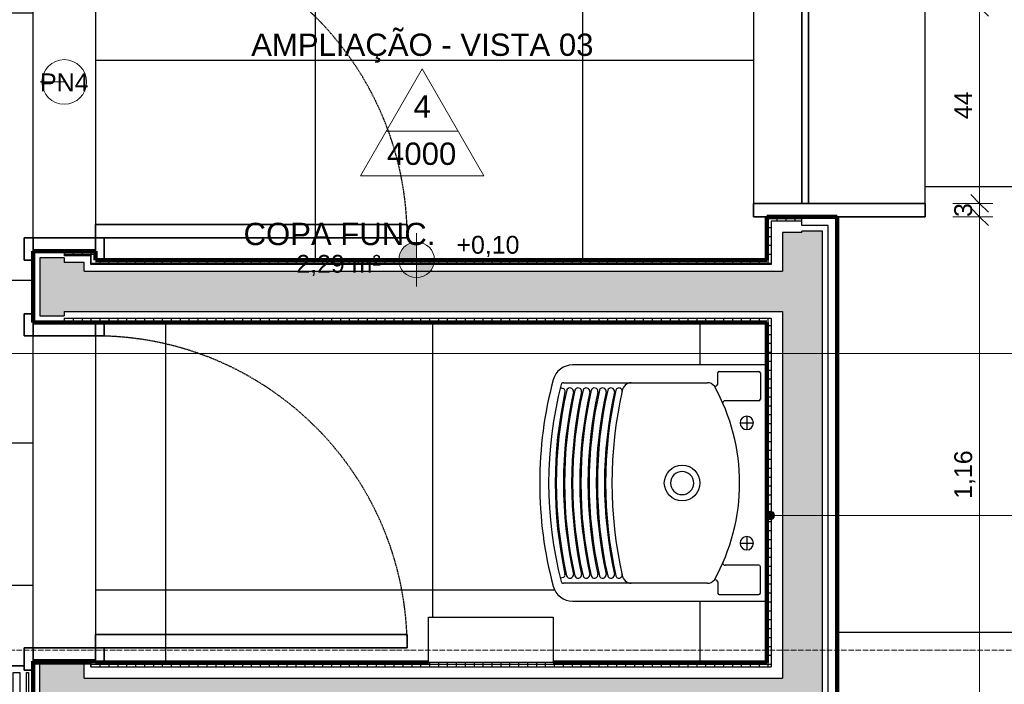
# Model space of a CAD drawing. Header units: millimetres. Extents: x -32127 to -9124, y -6877 to 4737.
# Tile 13 of 25: x -26401 to -24190, y -5985 to -4494. Entities that reach past the tile are written whole.
import ezdxf

# ---------------------------------------------------------------- set-up
doc = ezdxf.new("R2010")
doc.units = ezdxf.units.MM
doc.linetypes.add('_Tracejado pequeno', pattern=[2.25, 1.5, -0.75])
doc.linetypes.add('_Traço - ponto', pattern=[16, 12, -2, 0, -2])
for name, color, linetype, lineweight in [('A-ANNO-DIMS', 211, 'Continuous', 9), ('A-ANNO-DIMS-20', 211, 'Continuous', 9), ('A-AREA-IDEN', 2, 'Continuous', 9), ('A-DOOR', 31, 'Continuous', 25), ('A-DOOR-FRAM', 31, 'Continuous', 35), ('A-DOOR-HDLN', 31, '_Tracejado pequeno', 25), ('A-DOOR-IDEN', 31, 'Continuous', 9), ('A-FLOR', 192, 'Continuous', 25), ('A-FLOR-PATT', 8, 'Continuous', 25), ('A-GENM', 13, 'Continuous', 25), ('A-GLAZ', 151, 'Continuous', 25), ('A-WALL', 113, 'Continuous', 25), ('A-WALL-PATT', 111, 'Continuous', 90), ('G-ANNO-DIMS', 111, 'Continuous', 9), ('G-ANNO-SYMB', 111, 'Continuous', 9), ('G-ANNO-TEXT', 231, 'Continuous', 9), ('P-SANR-FIXT', 6, 'Continuous', 25), ('Q-SPCQ', 91, 'Continuous', 25), ('S-GRID', 1, 'Continuous', 9)]:
    doc.layers.add(name, color=color, linetype=linetype, lineweight=lineweight)
doc.styles.add('Arial_1', font='arial.ttf', dxfattribs={"height": 50})
doc.styles.add('Arial_2', font='arial.ttf', dxfattribs={"height": 40})
doc.dimstyles.new('Diagonal_-_2_0mm_Arial', dxfattribs={"dimscale": 304.8, "dimtxt": 40.810376, "dimasz": 0.131234, "dimexe": 0.098425, "dimexo": 0.0625, "dimgap": 0.009843, "dimtad": 1, "dimdec": 0, "dimlfac": 0.1, "dimdsep": 46, "dimtxsty": 'Arial_2', "dimblk1": 'OBLIQUE', "dimblk2": 'OBLIQUE', "dimsah": 1, "dimcen": 0.09, "dimdle": 0.098425, "dimadec": 0, "dimazin": 0, "dimtfac": 1, "dimtdec": 4, "dimtix": 1, "dimtmove": 0, "dimatfit": 3, "dimfxl": 0.19685, "dimfxlon": 1, "dimtvp": 1, "dimtolj": 1, "dimtzin": 0, "dimarcsym": 2})
doc.dimstyles.new('Diagonal_-_2_0mm_Arial_1', dxfattribs={"dimscale": 304.8, "dimtxt": 40.810376, "dimasz": 0.131234, "dimexe": 0.098425, "dimexo": 0.0625, "dimgap": 0.009843, "dimtad": 1, "dimlfac": 0.001, "dimrnd": 0.01, "dimzin": 0, "dimdsep": 46, "dimtxsty": 'Arial_2', "dimblk1": 'OBLIQUE', "dimblk2": 'OBLIQUE', "dimsah": 1, "dimcen": 0.09, "dimdle": 0.098425, "dimadec": 0, "dimazin": 0, "dimtfac": 1, "dimtdec": 4, "dimtix": 1, "dimtmove": 0, "dimatfit": 3, "dimfxl": 0.19685, "dimfxlon": 1, "dimtvp": 1, "dimtolj": 1, "dimtzin": 0, "dimarcsym": 2})
pattern_1 = [(0, (0, -600), (0, 20), []), (90, (0, -600), (-20, 1e-15), [])]

# ---------------------------------------------------------------- blocks, each defined once
blk = doc.blocks.new('PORTA - PN04 - 0_76 x 2_10-4356556-AMPLIAÇÃO ANEXO')
at = {"layer": 'A-DOOR', "lineweight": 35}
for p, q in [((380, 770), (350, 770)), ((350, 770), (350, 70)), ((380, 90), (380, 770)), ((350, 70), (380, 70))]:
    blk.add_line(p, q, dxfattribs=at)
at = {"layer": 'A-DOOR-FRAM'}
for p, q in [((-320, 90), (-370, 90)), ((-370, 90), (-370, 70)), ((-320, 70), (-320, 90)), ((430, 90), (380, 90)), ((380, 90), (380, 70)), ((-320, 70), (-350, 70)), ((-350, 70), (-320, 70)), ((-320, -70), (-320, 70)), ((410, 70), (380, 70)), ((380, 70), (380, -70)), ((380, 70), (410, 70)), ((-370, -70), (-370, -90)), ((-350, -70), (-320, -70)), ((-320, -70), (-350, -70)), ((-320, -90), (-320, -70)), ((380, -70), (410, -70)), ((410, -70), (380, -70)), ((380, -70), (380, -90)), ((430, -90), (430, -70)), ((-370, -90), (-320, -90)), ((380, -90), (430, -90))]:
    blk.add_line(p, q, dxfattribs=at)
at = {"layer": 'A-DOOR-HDLN'}
blk.add_arc((380, 70), 700, 90.1826, 180, dxfattribs=at)
blk = doc.blocks.new('Janela branca translucida - JN2 - Janela branca translucida-4332271-AMPLIAÇÃO ANEXO')
at = {"layer": 'A-GLAZ', "lineweight": 35}
for p, q in [((-250, 108.75), (-220, 108.75)), ((-250, 78.75), (-250, 108.75)), ((-220, 108.75), (-220, -276.35)), ((220, -276.35), (220, 108.75)), ((220, 108.75), (250, 108.75)), ((250, 108.75), (250, 78.75)), ((-220, 0), (220, 0)), ((-220, -15), (-220, 0)), ((220, 0), (220, -15)), ((220, -15), (-220, -15)), ((-250, -276.35), (-250, -78.75)), ((250, -78.75), (250, -276.35)), ((-220, -276.35), (-250, -276.35)), ((250, -276.35), (220, -276.35))]:
    blk.add_line(p, q, dxfattribs=at)
at = {"layer": 'A-GLAZ'}
for p, q in [((220, 108.75), (-220, 108.75)), ((-220, 0), (220, 0)), ((-220, -276.35), (220, -276.35))]:
    blk.add_line(p, q, dxfattribs=at)
blk = doc.blocks.new('Grade ralo - Grade ralo-4141583-AMPLIAÇÃO ANEXO')
at = {"layer": 'A-GENM'}
for p, q in [((925, 75), (-945, 75)), ((-930, -60), (-930, 60)), ((-930, 60), (-915, 60)), ((-915, 60), (-915, -60)), ((-900, -60), (-900, 60)), ((-900, 60), (-885, 60)), ((-885, 60), (-885, -60)), ((-870, -60), (-870, 60)), ((-870, 60), (-855, 60)), ((-855, 60), (-855, -60)), ((-840, -60), (-840, 60)), ((-840, 60), (-825, 60)), ((-825, 60), (-825, -60)), ((-810, -60), (-810, 60)), ((-810, 60), (-795, 60)), ((-795, 60), (-795, -60)), ((-780, -60), (-780, 60)), ((-780, 60), (-765, 60)), ((-765, 60), (-765, -60)), ((-750, -60), (-750, 60)), ((-750, 60), (-735, 60)), ((-735, 60), (-735, -60)), ((-720, -60), (-720, 60)), ((-720, 60), (-705, 60)), ((-705, 60), (-705, -60)), ((-690, -60), (-690, 60)), ((-690, 60), (-675, 60)), ((-675, 60), (-675, -60)), ((-660, -60), (-660, 60)), ((-660, 60), (-645, 60)), ((-645, 60), (-645, -60)), ((-630, -60), (-630, 60)), ((-630, 60), (-615, 60)), ((-615, 60), (-615, -60)), ((-600, -60), (-600, 60)), ((-600, 60), (-585, 60)), ((-585, 60), (-585, -60)), ((-570, -60), (-570, 60)), ((-570, 60), (-555, 60)), ((-555, 60), (-555, -60)), ((-540, -60), (-540, 60)), ((-540, 60), (-525, 60)), ((-525, 60), (-525, -60)), ((-510, -60), (-510, 60)), ((-510, 60), (-495, 60)), ((-495, 60), (-495, -60)), ((-480, -60), (-480, 60)), ((-480, 60), (-465, 60)), ((-465, 60), (-465, -60)), ((-450, -60), (-450, 60)), ((-450, 60), (-435, 60)), ((-435, 60), (-435, -60)), ((-420, -60), (-420, 60)), ((-420, 60), (-405, 60)), ((-405, 60), (-405, -60)), ((-390, -60), (-390, 60)), ((-390, 60), (-375, 60)), ((-375, 60), (-375, -60)), ((-360, -60), (-360, 60)), ((-360, 60), (-345, 60)), ((-345, 60), (-345, -60)), ((-330, -60), (-330, 60)), ((-330, 60), (-315, 60)), ((-315, 60), (-315, -60)), ((-300, -60), (-300, 60)), ((-300, 60), (-285, 60)), ((-285, 60), (-285, -60)), ((-270, -60), (-270, 60)), ((-270, 60), (-255, 60)), ((-255, 60), (-255, -60)), ((-240, -60), (-240, 60)), ((-240, 60), (-225, 60)), ((-225, 60), (-225, -60)), ((-210, -60), (-210, 60)), ((-210, 60), (-195, 60)), ((-195, 60), (-195, -60)), ((-180, -60), (-180, 60)), ((-180, 60), (-165, 60)), ((-165, 60), (-165, -60)), ((-150, -60), (-150, 60)), ((-150, 60), (-135, 60)), ((-135, 60), (-135, -60)), ((-120, -60), (-120, 60)), ((-120, 60), (-105, 60)), ((-105, 60), (-105, -60)), ((-90, -60), (-90, 60)), ((-90, 60), (-75, 60)), ((-75, 60), (-75, -60)), ((-60, -60), (-60, 60)), ((-60, 60), (-45, 60)), ((-45, 60), (-45, -60)), ((-30, -60), (-30, 60)), ((-30, 60), (-15, 60)), ((-15, 60), (-15, -60)), ((0, -60), (0, 60)), ((0, 60), (15, 60)), ((15, 60), (15, -60)), ((30, -60), (30, 60)), ((30, 60), (45, 60)), ((45, 60), (45, -60)), ((60, -60), (60, 60)), ((60, 60), (75, 60)), ((75, 60), (75, -60)), ((90, -60), (90, 60)), ((90, 60), (105, 60)), ((105, 60), (105, -60)), ((120, -60), (120, 60)), ((120, 60), (135, 60)), ((135, 60), (135, -60)), ((150, -60), (150, 60)), ((150, 60), (165, 60)), ((165, 60), (165, -60)), ((180, -60), (180, 60)), ((180, 60), (195, 60)), ((195, 60), (195, -60)), ((210, -60), (210, 60)), ((210, 60), (225, 60)), ((225, 60), (225, -60)), ((240, -60), (240, 60)), ((240, 60), (255, 60)), ((255, 60), (255, -60)), ((270, -60), (270, 60)), ((270, 60), (285, 60)), ((285, 60), (285, -60)), ((300, -60), (300, 60)), ((300, 60), (315, 60)), ((315, 60), (315, -60)), ((330, -60), (330, 60)), ((330, 60), (345, 60)), ((345, 60), (345, -60)), ((360, -60), (360, 60)), ((360, 60), (375, 60)), ((375, 60), (375, -60)), ((390, -60), (390, 60)), ((390, 60), (405, 60)), ((405, 60), (405, -60)), ((420, -60), (420, 60)), ((420, 60), (435, 60)), ((435, 60), (435, -60)), ((450, -60), (450, 60)), ((450, 60), (465, 60)), ((465, 60), (465, -60)), ((480, -60), (480, 60)), ((480, 60), (495, 60)), ((495, 60), (495, -60)), ((510, -60), (510, 60)), ((510, 60), (525, 60)), ((525, 60), (525, -60)), ((540, -60), (540, 60)), ((540, 60), (555, 60)), ((555, 60), (555, -60)), ((570, -60), (570, 60)), ((570, 60), (585, 60)), ((585, 60), (585, -60)), ((600, -60), (600, 60)), ((600, 60), (615, 60)), ((615, 60), (615, -60)), ((630, -60), (630, 60)), ((630, 60), (645, 60)), ((645, 60), (645, -60)), ((660, -60), (660, 60)), ((660, 60), (675, 60)), ((675, 60), (675, -60)), ((690, -60), (690, 60)), ((690, 60), (705, 60)), ((705, 60), (705, -60)), ((720, -60), (720, 60)), ((720, 60), (735, 60)), ((735, 60), (735, -60)), ((750, -60), (750, 60)), ((750, 60), (765, 60)), ((765, 60), (765, -60)), ((780, -60), (780, 60)), ((780, 60), (795, 60)), ((795, 60), (795, -60)), ((810, -60), (810, 60)), ((810, 60), (825, 60)), ((825, 60), (825, -60)), ((840, -60), (840, 60)), ((840, 60), (855, 60)), ((855, 60), (855, -60)), ((870, -60), (870, 60)), ((870, 60), (885, 60)), ((885, 60), (885, -60)), ((900, -60), (900, 60)), ((900, 60), (915, 60)), ((915, 60), (915, -60)), ((930, -60), (930, 60)), ((930, 60), (935, 60)), ((935, 60), (935, -60)), ((-915, -60), (-930, -60)), ((-885, -60), (-900, -60)), ((-855, -60), (-870, -60)), ((-825, -60), (-840, -60)), ((-795, -60), (-810, -60)), ((-765, -60), (-780, -60)), ((-735, -60), (-750, -60)), ((-705, -60), (-720, -60)), ((-675, -60), (-690, -60)), ((-645, -60), (-660, -60)), ((-615, -60), (-630, -60)), ((-585, -60), (-600, -60)), ((-555, -60), (-570, -60)), ((-525, -60), (-540, -60)), ((-495, -60), (-510, -60)), ((-465, -60), (-480, -60)), ((-435, -60), (-450, -60)), ((-405, -60), (-420, -60)), ((-375, -60), (-390, -60)), ((-345, -60), (-360, -60)), ((-315, -60), (-330, -60)), ((-285, -60), (-300, -60)), ((-255, -60), (-270, -60)), ((-225, -60), (-240, -60)), ((-195, -60), (-210, -60)), ((-165, -60), (-180, -60)), ((-135, -60), (-150, -60)), ((-105, -60), (-120, -60)), ((-75, -60), (-90, -60)), ((-45, -60), (-60, -60)), ((-15, -60), (-30, -60)), ((15, -60), (0, -60)), ((45, -60), (30, -60)), ((75, -60), (60, -60)), ((105, -60), (90, -60)), ((135, -60), (120, -60)), ((165, -60), (150, -60)), ((195, -60), (180, -60)), ((225, -60), (210, -60)), ((255, -60), (240, -60)), ((285, -60), (270, -60)), ((315, -60), (300, -60)), ((345, -60), (330, -60)), ((375, -60), (360, -60)), ((405, -60), (390, -60)), ((435, -60), (420, -60)), ((465, -60), (450, -60)), ((495, -60), (480, -60)), ((525, -60), (510, -60)), ((555, -60), (540, -60)), ((585, -60), (570, -60)), ((615, -60), (600, -60)), ((645, -60), (630, -60)), ((675, -60), (660, -60)), ((705, -60), (690, -60)), ((735, -60), (720, -60)), ((765, -60), (750, -60)), ((795, -60), (780, -60)), ((825, -60), (810, -60)), ((855, -60), (840, -60)), ((885, -60), (870, -60)), ((915, -60), (900, -60)), ((935, -60), (930, -60)), ((-945, -75), (945, -75))]:
    blk.add_line(p, q, dxfattribs=at)
blk = doc.blocks.new('PORTA - PN04 - 0_76 x 2_10-V2-AMPLIAÇÃO ANEXO')
at = {"layer": 'A-DOOR', "lineweight": 35}
for p, q in [((380, 770), (350, 770)), ((350, 770), (350, 70)), ((380, 90), (380, 770)), ((350, 70), (380, 70))]:
    blk.add_line(p, q, dxfattribs=at)
at = {"layer": 'A-DOOR-FRAM'}
for p, q in [((-320, 90), (-350, 90)), ((-320, 70), (-320, 90)), ((412.5, 90), (380, 90)), ((380, 90), (380, 70)), ((-320, 70), (-350, 70)), ((-350, 70), (-320, 70)), ((-320, -70), (-320, 70)), ((410, 70), (380, 70)), ((380, 70), (380, -70)), ((380, 70), (410, 70)), ((-370, -70), (-370, -90)), ((-350, -70), (-320, -70)), ((-320, -70), (-350, -70)), ((-320, -90), (-320, -70)), ((380, -70), (410, -70)), ((410, -70), (380, -70)), ((380, -70), (380, -90)), ((430, -90), (430, -70)), ((-370, -90), (-320, -90)), ((380, -90), (430, -90))]:
    blk.add_line(p, q, dxfattribs=at)
at = {"layer": 'A-DOOR-HDLN'}
blk.add_arc((380, 70), 700, 90.1826, 180, dxfattribs=at)
blk = doc.blocks.new('Deca_Tanque_TQ_02_30 Litros - TQ_02_Branco Gelo GE17-4315747-AMPLIAÇÃO ANEXO')
at = {"layer": 'P-SANR-FIXT'}
for p, q in [((-24728.3, -5268.5), (-25159.5, -5268.5)), ((-24830.3, -5283.1), (-24741.3, -5283.1)), ((-24833.7, -5312), (-24833.7, -5286.5)), ((-24737.9, -5286.5), (-24737.9, -5345.5)), ((-25179.4, -5322.1), (-25187.1, -5320.2)), ((-25180.2, -5308.5), (-24856.9, -5308.5)), ((-24741.3, -5348.9), (-24817.1, -5348.9)), ((-24768.3, -5383.5), (-24768.3, -5413.5)), ((-24783.3, -5398.5), (-24753.3, -5398.5)), ((-24768.3, -5653.5), (-24768.3, -5683.5)), ((-24783.3, -5668.5), (-24753.3, -5668.5)), ((-24741.3, -5717.9), (-24817.1, -5717.9)), ((-24737.9, -5780.4), (-24737.9, -5721.3)), ((-25180, -5745.2), (-25187, -5747)), ((-24856.9, -5758.5), (-25180.2, -5758.5)), ((-24833.7, -5754.9), (-24833.7, -5780.4)), ((-24830.3, -5783.8), (-24741.3, -5783.8)), ((-25159.5, -5798.5), (-24728.3, -5798.5))]:
    blk.add_line(p, q, dxfattribs=at)
blk.add_circle((-24913.5, -5533.5), 40, dxfattribs=at)
for centre, radius, start, end in [((-25159.5, -5313.5), 45, 90, 165.0895), ((-24830.3, -5286.5), 3.4, 90, 180), ((-24741.3, -5286.5), 3.4, 0, 90), ((-24728.3, -5273.5), 5, 0, 90), ((-24333.3, -5533.5), 900, 165.0895, 180), ((-24333.3, -5533.5), 880, 165.438, 194.5621), ((-24251.2, -5533.5), 944.8, 167.2621, 192.7346), ((-25180.2, -5313.5), 5, 90, 165.438), ((-25183.3, -5327.7), 6.88, 351.9143, 54.6727), ((-24232.8, -5533.5), 944.8, 167.2621, 192.7346), ((-24214.5, -5533.5), 944.8, 167.2621, 192.7346), ((-24196.1, -5533.5), 944.8, 167.2621, 192.7346), ((-24177.6, -5533.5), 944.8, 167.2621, 192.7346), ((-24159, -5533.5), 944.8, 167.2621, 192.7346), ((-24137.2, -5533.5), 948.2, 167.3097, 192.6905), ((-24140, -5533.5), 931.1, 167.1663, 192.8337), ((-25027.1, -5329.3), 20.9, 93.3239, 172.6757), ((-24856.9, -5328.7), 20.2, 39.0437, 89.7957), ((-24839.4, -5310.3), 5.92, 251.6854, 344.0446), ((-25230.2, -5533.5), 445.7, 330.7855, 29.2136), ((-24232.7, -5533.5), 965.8, 167.7567, 192.2433), ((-24231.1, -5533.5), 948.9, 167.5285, 192.4715), ((-24212.7, -5533.5), 948.9, 167.5285, 192.4715), ((-24194.4, -5533.5), 948.9, 167.5285, 192.4715), ((-24176, -5533.5), 948.9, 167.5285, 192.4715), ((-24157.5, -5533.5), 948.9, 167.5285, 192.4715), ((-24138.9, -5533.5), 948.9, 167.5285, 192.4715), ((-24817.1, -5354), 5.15, 90, 180), ((-24741.3, -5345.5), 3.4, 270, 0), ((-24768.3, -5398.5), 15, 90, 270), ((-24768.3, -5398.5), 15, 90, 270), ((-24768.3, -5398.5), 15, 270, 90), ((-24768.3, -5398.5), 15, 270, 90), ((-24913.5, -5533.5), 26, 0, 180), ((-24333.3, -5533.5), 900, 180, 194.9105), ((-24913.5, -5533.5), 26, 180, 0), ((-24768.3, -5668.5), 15, 90, 270), ((-24768.3, -5668.5), 15, 90, 270), ((-24768.3, -5668.5), 15, 270, 90), ((-24768.3, -5668.5), 15, 270, 90), ((-24817.1, -5712.8), 5.12, 180, 270), ((-24741.3, -5721.3), 3.4, 0, 90), ((-25027.1, -5737.6), 20.9, 187.3239, 266.6762), ((-25159.5, -5753.5), 45, 194.9105, 270), ((-25180.2, -5753.5), 5, 194.5621, 270), ((-24856.9, -5738.2), 20.2, 270.199, 320.9647), ((-24839.4, -5756.5), 5.92, 15.9512, 108.2638), ((-24830.3, -5780.4), 3.4, 180, 270), ((-24741.3, -5780.4), 3.4, 270, 0), ((-24728.3, -5793.5), 5, 270, 0)]:
    blk.add_arc(centre, radius, start, end, dxfattribs=at)
for centre, major_axis, ratio, start_param, end_param in [((-25165.2, -5326.9), (-7.57, 1.67), 0.866837, 3.141593, 6.275174), ((-25146.8, -5326.9), (-7.57, 1.67), 0.866837, 3.141593, 6.275174), ((-25128.5, -5326.9), (-7.57, 1.67), 0.866837, 3.141593, 6.275174), ((-25110.1, -5326.9), (-7.57, 1.67), 0.866837, 3.141593, 6.275174), ((-25091.6, -5326.9), (-7.57, 1.67), 0.866837, 3.141593, 6.275174), ((-25073, -5326.9), (-7.57, 1.67), 0.866837, 3.141593, 6.275174), ((-25055.2, -5326.8), (-7.02, 1.59), 0.924198, 3.141593, 6.283783), ((-25182.5, -5739.8), (5.95, 1.45), 0.98253, 4.891996, 6.283185), ((-25165.2, -5740.1), (7.57, 1.67), 0.86017, 3.141593, 6.283185), ((-25146.8, -5740.1), (7.57, 1.67), 0.86017, 3.141593, 6.283185), ((-25128.5, -5740.1), (7.57, 1.67), 0.86017, 3.141593, 6.283185), ((-25110.1, -5740.1), (7.57, 1.67), 0.86017, 3.141593, 6.283185), ((-25091.6, -5740.1), (7.57, 1.67), 0.86017, 3.141593, 6.283185), ((-25073, -5740.1), (7.57, 1.67), 0.86017, 3.141593, 6.283185), ((-25055.2, -5740.2), (7.02, 1.59), 0.924203, 3.140999, 6.283189)]:
    blk.add_ellipse(centre, major_axis=major_axis, ratio=ratio, start_param=start_param, end_param=end_param, dxfattribs=at)
blk = doc.blocks.new('Towel_Dispenser-Bradley_Corp-250-33 - Towel_Dispenser-Bradley_Corp-250-33-3617267-AMPLIAÇÃO ANEXO')
at = {"layer": 'Q-SPCQ'}
for p, q in [((-25482.7, -5834.4), (-25203.3, -5834.4)), ((-25482.7, -5936), (-25482.7, -5834.4)), ((-25203.3, -5834.4), (-25203.3, -5936)), ((-25203.3, -5936), (-25482.7, -5936))]:
    blk.add_line(p, q, dxfattribs=at)
blk = doc.blocks.new('Elevation - Elevation mark-2836346-AMPLIAÇÃO ANEXO')
at = {"layer": 'G-ANNO-SYMB'}
for p, q in [((0, 8), (-6.93, -4)), ((6.93, -4), (0, 8)), ((4.04, 1), (-4.04, 1)), ((-6.93, -4), (6.93, -4))]:
    blk.add_line(p, q, dxfattribs=at)
blk = doc.blocks.new('DIMBLOCK53-AMPLIAÇÃO ANEXO')
at = {"layer": 'A-ANNO-DIMS-20', "lineweight": 18}
for p, q in [((-24245.7, -4466), (-24265.7, -4446)), ((-24245.7, -4466), (-24225.7, -4486)), ((-24245.7, -4906), (-24265.7, -4886)), ((-24245.7, -4906), (-24225.7, -4926))]:
    blk.add_line(p, q, dxfattribs=at)
at = {"layer": 'A-ANNO-DIMS-20'}
for p, q in [((-24305.7, -4466), (-24215.7, -4466)), ((-24245.7, -4466), (-24305.7, -4466)), ((-24245.7, -4466), (-24245.7, -4906)), ((-24305.7, -4906), (-24215.7, -4906)), ((-24245.7, -4906), (-24305.7, -4906))]:
    blk.add_line(p, q, dxfattribs=at)
at = {"layer": 'A-ANNO-DIMS-20', "color": 0, "insert": (-24302.5, -4717), "char_height": 40, "width": 74.435, "attachment_point": 1, "rotation": 90, "line_spacing_factor": 0.941778, "style": 'Arial_2'}
blk.add_mtext('44', dxfattribs=at)
blk = doc.blocks.new('_Oblique')
at = {"color": 0, "linetype": 'ByBlock', "lineweight": -2}
blk.add_line((-0.5, -0.5), (0.5, 0.5), dxfattribs=at)
blk = doc.blocks.new('DIMBLOCK54-AMPLIAÇÃO ANEXO')
at = {"layer": 'A-ANNO-DIMS-20'}
for p, q in [((-24305.7, -4906), (-24215.7, -4906)), ((-24245.7, -4906), (-24305.7, -4906)), ((-24245.7, -4906), (-24245.7, -4936)), ((-24305.7, -4936), (-24215.7, -4936)), ((-24245.7, -4936), (-24305.7, -4936))]:
    blk.add_line(p, q, dxfattribs=at)
at = {"layer": 'A-ANNO-DIMS-20', "lineweight": 18}
for p, q in [((-24245.7, -4906), (-24265.7, -4886)), ((-24245.7, -4906), (-24225.7, -4926)), ((-24245.7, -4936), (-24265.7, -4916)), ((-24245.7, -4936), (-24225.7, -4956))]:
    blk.add_line(p, q, dxfattribs=at)
at = {"layer": 'A-ANNO-DIMS-20', "color": 0, "insert": (-24302.5, -4936.5), "char_height": 40, "width": 37.218, "attachment_point": 1, "rotation": 90, "line_spacing_factor": 0.941778, "style": 'Arial_2'}
blk.add_mtext('3', dxfattribs=at)
blk = doc.blocks.new('DIMBLOCK55-AMPLIAÇÃO ANEXO')
at = {"layer": 'A-ANNO-DIMS-20', "lineweight": 18}
for p, q in [((-24245.7, -4936), (-24265.7, -4916)), ((-24245.7, -4936), (-24225.7, -4956)), ((-24245.7, -6093.5), (-24265.7, -6073.5)), ((-24245.7, -6093.5), (-24225.7, -6113.5))]:
    blk.add_line(p, q, dxfattribs=at)
at = {"layer": 'A-ANNO-DIMS-20'}
for p, q in [((-24305.7, -4936), (-24215.7, -4936)), ((-24245.7, -4936), (-24305.7, -4936)), ((-24245.7, -4936), (-24245.7, -6123.5)), ((-24305.7, -6093.5), (-24215.7, -6093.5)), ((-24245.7, -6093.5), (-24305.7, -6093.5))]:
    blk.add_line(p, q, dxfattribs=at)
at = {"layer": 'A-ANNO-DIMS-20', "color": 0, "insert": (-24302.5, -5569), "char_height": 40, "width": 130.261, "attachment_point": 1, "rotation": 90, "line_spacing_factor": 0.941778, "style": 'Arial_2'}
blk.add_mtext('1,16', dxfattribs=at)
blk = doc.blocks.new('TAG-Porta - Ref_ Porta-2416850-AMPLIAÇÃO ANEXO')
at = {"layer": 'A-DOOR-IDEN'}
blk.add_circle((0, 0), 2.5, dxfattribs=at)
blk = doc.blocks.new('Spot Elevations - Spot elevation - Planta-10655-AMPLIAÇÃO ANEXO')
at = {"layer": 'G-ANNO-DIMS'}
h = blk.add_hatch(color=256, dxfattribs=at)
edge = h.paths.add_edge_path(flags=0)
edge.add_line((0, 0), (-2, 0))
edge.add_arc((0, 0), 2, 90, 180, ccw=False)
edge.add_line((0, 2), (0, 0))
h = blk.add_hatch(color=256, dxfattribs=at)
edge = h.paths.add_edge_path(flags=0)
edge.add_line((0, 0), (2, 0))
edge.add_arc((0, 0), 2, 270, 360, ccw=False)
edge.add_line((0, -2), (0, 0))
for p, q in [((0, -3), (0, 3)), ((-3, 0), (14, 0))]:
    blk.add_line(p, q, dxfattribs=at)
blk.add_circle((0, 0), 2, dxfattribs=at)

msp = doc.modelspace()

# ---------------------------------------------------------------- hatches: boundary and pattern name
at = {"layer": 'A-FLOR-PATT'}
h = msp.add_hatch(dxfattribs=at)
h.set_pattern_fill('FP_2', color=256, style=0, pattern_type=2)
h.set_pattern_definition([(0, (-25041.1, -8868.5), (0, 1000), []), (90, (-25041.1, -8868.5), (-1000, 6e-14), [])])
h.paths.add_polyline_path([(-26797.21, -6769.151), (-23880.657, -6769.151), (-23880.657, -653.492), (-24565.802, -653.492), (-24565.802, -2148.292), (-24368.202, -2148.292), (-24368.202, -2648.292), (-24565.802, -2648.292), (-24565.802, -4435.992), (-24368.202, -4435.992), (-24368.202, -4935.992), (-24565.802, -4935.992), (-24565.802, -6093.492), (-30065.802, -6093.492), (-30065.802, -6769.151), (-30030.802, -6769.151), (-30030.802, -6218.492), (-29980.802, -6218.492), (-29980.802, -6769.151), (-27229.752, -6769.151)], flags=0)
h.paths.add_polyline_path([(-25065.802, -6368.492), (-25065.802, -6218.492), (-24865.802, -6218.492), (-24865.802, -6368.492)], flags=0)
h.paths.add_polyline_path([(-29965.221, -6368.492), (-29965.221, -6218.492), (-29765.221, -6218.492), (-29765.221, -6368.492), (-29950.891, -6368.492)], flags=0)
h.paths.add_polyline_path([(-24527.309, -603.492), (-23880.657, -603.492), (-23880.657, -518.492), (-24565.802, -518.492), (-24565.802, -603.492)], flags=0)
h = msp.add_hatch(dxfattribs=at)
h.set_pattern_fill('FP_4', color=256, style=0, pattern_type=2)
h.set_pattern_definition([(90, (-27315.8, -4478.5), (-600, 4e-14), []), (180, (-27315.8, -4478.5), (-7e-14, -600), [])])
h.paths.add_polyline_path([(-26392.478, -5443.492), (-26370.802, -5443.492), (-26370.802, -5203.492), (-26390.802, -5203.492), (-26390.802, -5153.492), (-26370.802, -5153.492), (-26370.802, -5033.492), (-26390.802, -5033.492), (-26390.802, -4983.492), (-26370.802, -4983.492), (-26370.802, -4283.492), (-26390.802, -4283.492), (-26390.802, -4233.492), (-26370.802, -4233.492), (-26370.802, -3533.492), (-26410.802, -3533.492), (-26410.802, -3513.492), (-27190.802, -3513.492), (-27190.802, -3533.492), (-27245.802, -3533.492), (-27245.802, -3513.492), (-27385.802, -3513.492), (-27385.802, -3533.492), (-27440.802, -3533.492), (-27440.802, -3513.492), (-28220.802, -3513.492), (-28220.802, -3533.492), (-28260.802, -3533.492), (-28260.802, -4134.742), (-28240.802, -4134.742), (-28240.802, -4189.742), (-28260.802, -4189.742), (-28260.802, -5119.742), (-28240.802, -5119.742), (-28240.802, -5174.742), (-28260.802, -5174.742), (-28260.802, -5443.492), (-27229.752, -5443.492)], flags=0)
h = msp.add_hatch(dxfattribs=at)
h.set_pattern_fill('FP_8', color=256, style=0, pattern_type=2)
h.set_pattern_definition([(270, (-27536.76, -3384.74), (600, 4e-14), []), (0, (-27536.76, -3384.74), (0, 600), [])])
h.paths.add_polyline_path([(-25136.568, -5033.492), (-24723.302, -5033.492), (-24723.302, -4935.992), (-24753.302, -4935.992), (-24753.302, -4435.992), (-24723.302, -4435.992), (-24723.302, -3513.492), (-24730.802, -3513.492), (-24730.802, -4013.492), (-26230.802, -4013.492), (-26230.802, -4233.492), (-26210.802, -4233.492), (-26210.802, -4283.492), (-26230.802, -4283.492), (-26230.802, -4983.492), (-26210.802, -4983.492), (-26210.802, -5033.492), (-25555.204, -5033.492)], flags=0)
h = msp.add_hatch(dxfattribs=at)
h.set_pattern_fill('FP_9', color=256, style=0, pattern_type=2)
h.set_pattern_definition([(270, (-23673.3, -4573.5), (600, 4e-14), []), (0, (-23673.3, -4573.5), (0, 600), [])])
h.paths.add_polyline_path([(-25973.841, -5935.992), (-25482.702, -5935.992), (-25482.702, -5834.392), (-25203.302, -5834.392), (-25203.302, -5935.992), (-24723.302, -5935.992), (-24723.472, -5794.786), (-24723.972, -5795.992), (-24724.767, -5797.027), (-24725.802, -5797.822), (-24727.008, -5798.321), (-24728.302, -5798.492), (-25159.513, -5798.492), (-25169.265, -5797.422), (-25178.552, -5794.266), (-25186.935, -5789.171), (-25194.015, -5782.381), (-25199.456, -5774.218), (-25202.998, -5765.071), (-25219.791, -5688.852), (-25229.918, -5611.465), (-25233.302, -5533.492), (-25229.918, -5455.518), (-25219.791, -5378.131), (-25202.998, -5301.913), (-25199.456, -5292.765), (-25194.015, -5284.602), (-25186.935, -5277.812), (-25178.552, -5272.718), (-25169.265, -5269.561), (-25159.513, -5268.492), (-24727.008, -5268.662), (-24725.802, -5269.161), (-24724.767, -5269.956), (-24723.972, -5270.992), (-24723.472, -5272.198), (-24723.302, -5272.198), (-24723.302, -5173.492), (-26210.802, -5173.492), (-26210.802, -5203.492), (-26230.802, -5203.492), (-26230.802, -5903.492), (-26210.802, -5903.492), (-26210.802, -5935.992), (-26183.16, -5935.992)], flags=0)
h = msp.add_hatch(dxfattribs=at)
h.set_pattern_fill('FP_5', color=256, style=0, pattern_type=2)
h.set_pattern_definition([(180, (-27315.8, -5166.26), (-7e-14, -597.02), []), (270, (-27315.8, -5166.26), (600, 4e-14), [])])
h.paths.add_polyline_path([(-27270.802, -5943.492), (-26390.802, -5943.492), (-26390.802, -5903.492), (-26370.802, -5903.492), (-26370.802, -5443.492), (-28260.802, -5443.492), (-28260.778, -5943.492), (-27285.802, -5943.492)], flags=0)
at = {"layer": 'A-WALL-PATT'}
h = msp.add_hatch(color=256, dxfattribs=at)
h.paths.add_polyline_path([(-24598.302, -6060.992), (-24598.302, -4968.492), (-24644.552, -4968.492), (-24644.552, -4970.992), (-24688.302, -4970.992), (-24688.302, -6060.992)], flags=0)
h.paths.add_polyline_path([(-24644.432, -4403.492), (-24598.302, -4403.492), (-24598.302, -2680.792), (-24644.552, -2680.792), (-24644.552, -2683.292), (-24688.302, -2683.292), (-24688.302, -4400.992), (-24644.552, -4400.992), (-24644.552, -4403.492)], flags=0)
h.paths.add_polyline_path([(-24644.552, -2115.792), (-24598.302, -2115.792), (-24598.302, -640.992), (-24688.302, -640.992), (-24688.302, -2113.292), (-24644.552, -2113.292)], flags=0)
at = {"layer": 'A-WALL-PATT', "lineweight": 25}
h = msp.add_hatch(dxfattribs=at)
h.set_pattern_fill('FP_1', color=256, style=0, pattern_type=2)
h.set_pattern_definition(pattern_1)
h.paths.add_polyline_path([(-24713.302, -5945.992), (-24713.302, -5163.492), (-24723.302, -5163.492), (-24723.302, -5945.992), (-24717.931, -5945.992)], flags=0)
h.paths.add_polyline_path([(-24717.931, -5043.492), (-24713.302, -5043.492), (-24713.302, -4945.992), (-24644.552, -4945.992), (-24644.552, -4935.992), (-24723.302, -4935.992), (-24723.302, -5043.492), (-24721.816, -5043.492)], flags=0)
h.paths.add_polyline_path([(-24666.987, -4435.992), (-24644.552, -4435.992), (-24644.552, -4425.992), (-24713.302, -4425.992), (-24713.302, -3503.492), (-24723.302, -3503.492), (-24723.302, -4435.992), (-24688.302, -4435.992)], flags=0)
h.paths.add_polyline_path([(-24723.302, -3383.492), (-24713.302, -3383.492), (-24713.302, -2658.292), (-24644.552, -2658.292), (-24644.552, -2648.292), (-24723.302, -2648.292), (-24723.302, -3355.492), (-24720.802, -3355.492), (-24720.802, -3363.492), (-24723.302, -3363.492), (-24723.302, -3373.492)], flags=0)
h.paths.add_polyline_path([(-24651.766, -2148.292), (-24644.552, -2148.292), (-24644.552, -2138.292), (-24713.302, -2138.292), (-24713.302, -2028.292), (-24723.302, -2028.292), (-24723.302, -2148.292), (-24688.302, -2148.292)], flags=0)
h.paths.add_polyline_path([(-24723.302, -2003.292), (-24713.302, -2003.292), (-24713.302, -675.992), (-24723.302, -675.992), (-24723.302, -1493.698)], flags=0)
at = {"layer": 'A-WALL-PATT'}
h = msp.add_hatch(color=256, dxfattribs=at)
h.paths.add_polyline_path([(-26287.819, -5970.992), (-26255.802, -5970.992), (-26255.802, -5935.992), (-26355.802, -5935.992), (-26355.802, -5970.992)], flags=0)
h.paths.add_polyline_path([(-26305.802, -5158.492), (-26300.802, -5158.492), (-26300.802, -5148.492), (-26255.802, -5148.492), (-26255.802, -5038.492), (-26300.802, -5038.492), (-26300.802, -5028.492), (-26355.802, -5028.492), (-26355.802, -5158.492)], flags=0)
h.paths.add_polyline_path([(-26321.245, -4238.492), (-26300.802, -4238.492), (-26300.802, -4228.492), (-26255.802, -4228.492), (-26255.802, -3398.492), (-26355.802, -3398.492), (-26355.802, -4238.492)], flags=0)
at = {"layer": 'A-WALL-PATT', "lineweight": 25}
h = msp.add_hatch(dxfattribs=at)
h.set_pattern_fill('FP_1', color=256, style=0, pattern_type=2)
h.set_pattern_definition(pattern_1)
h.paths.add_polyline_path([(-26300.802, -5935.992), (-26230.802, -5935.992), (-26230.802, -5933.492), (-26300.802, -5933.492)], flags=0)
h.paths.add_polyline_path([(-26300.802, -5173.492), (-26230.802, -5173.492), (-26230.802, -5163.492), (-26300.802, -5163.492), (-26300.802, -5170.992)], flags=0)
h.paths.add_polyline_path([(-26240.802, -5043.492), (-26230.802, -5043.492), (-26230.802, -5013.492), (-26300.802, -5013.492), (-26300.802, -5023.492), (-26240.802, -5023.492), (-26240.802, -5038.492)], flags=0)
h.paths.add_polyline_path([(-26230.802, -4253.492), (-26230.802, -3503.492), (-26240.802, -3503.492), (-26240.802, -4243.492), (-26300.802, -4243.492), (-26300.802, -4253.492), (-26236.256, -4253.492)], flags=0)
h = msp.add_hatch(dxfattribs=at)
h.set_pattern_fill('FP_1', color=256, style=0, pattern_type=2)
h.set_pattern_definition(pattern_1)
h.paths.add_polyline_path([(-24740.006, -5043.492), (-24723.302, -5043.492), (-24723.302, -5033.492), (-26230.802, -5033.492), (-26230.802, -5043.492), (-25136.568, -5043.492)], flags=0)
at = {"layer": 'A-WALL-PATT'}
msp.add_hatch(color=256, dxfattribs=at).paths.add_polyline_path([(-25555.204, -5148.492), (-24688.302, -5148.492), (-24688.302, -5058.492), (-26255.802, -5058.492), (-26255.802, -5148.492), (-25973.841, -5148.492)], flags=0)
at = {"layer": 'A-WALL-PATT', "lineweight": 25}
h = msp.add_hatch(dxfattribs=at)
h.set_pattern_fill('FP_1', color=256, style=0, pattern_type=2)
h.set_pattern_definition(pattern_1)
h.paths.add_polyline_path([(-25555.204, -5173.492), (-24723.302, -5173.492), (-24723.302, -5163.492), (-26230.802, -5163.492), (-26230.802, -5173.492), (-25973.841, -5173.492)], flags=0)
h = msp.add_hatch(dxfattribs=at)
h.set_pattern_fill('FP_1', color=256, style=0, pattern_type=2)
h.set_pattern_definition(pattern_1)
h.paths.add_polyline_path([(-25203.302, -5945.992), (-24723.302, -5945.992), (-24723.302, -5935.992), (-26240.802, -5935.992), (-26240.802, -5945.992), (-25482.702, -5945.992)], flags=0)
h.paths.add_polyline_path([(-28263.302, -5945.992), (-28260.802, -5945.992), (-28260.802, -5935.992), (-28263.302, -5935.992), (-28263.302, -5944.862)], flags=0)
h.paths.add_polyline_path([(-29866.387, -5945.992), (-28390.802, -5945.992), (-28390.802, -5935.992), (-29918.302, -5935.992), (-29918.302, -5945.992), (-29908.302, -5945.992)], flags=0)
at = {"layer": 'A-WALL-PATT'}
h = msp.add_hatch(color=256, dxfattribs=at)
h.paths.add_polyline_path([(-24713.302, -6060.992), (-24688.302, -6060.992), (-24688.302, -5970.992), (-26355.802, -5970.992), (-26355.802, -6060.992), (-24717.931, -6060.992)], flags=0)
h.paths.add_polyline_path([(-29322.936, -6060.992), (-28293.302, -6060.992), (-28293.302, -5970.992), (-30033.302, -5970.992), (-30033.302, -6060.992), (-29532.255, -6060.992)], flags=0)
at = {"layer": 'G-ANNO-TEXT'}
h = msp.add_hatch(color=250, dxfattribs=at)
edge = h.paths.add_edge_path(flags=0)
edge.add_arc((-24716.183, -5606.323), 10, 0, 360)

# ---------------------------------------------------------------- linework, layer by layer
at = {"layer": 'A-DOOR-IDEN'}
msp.add_line((-26300.802, -4633.492), (-26355.091, -4633.492), dxfattribs=at)
at = {"layer": 'A-FLOR'}
for p, q in [((-26370.802, -5443.492), (-26370.802, -5203.492)), ((-28260.802, -5443.492), (-26370.802, -5443.492)), ((-28260.802, -5943.492), (-26390.802, -5943.492))]:
    msp.add_line(p, q, dxfattribs=at)
at = {"layer": 'A-WALL'}
for p, q in [((-26370.802, -4983.492), (-26370.802, -4283.492)), ((-26230.802, -4283.492), (-26230.802, -4983.492)), ((-24713.302, -4945.992), (-24713.302, -5043.492)), ((-24644.552, -4945.992), (-24713.302, -4945.992)), ((-24644.552, -4955.992), (-24644.552, -4935.992)), ((-24688.302, -4970.992), (-24688.302, -5058.492)), ((-24644.552, -4970.992), (-24688.302, -4970.992)), ((-24585.802, -4955.992), (-24644.552, -4955.992)), ((-24598.302, -4968.492), (-24644.552, -4968.492)), ((-24644.552, -4970.992), (-24644.552, -4968.492)), ((-24598.302, -6060.992), (-24598.302, -4968.492)), ((-24585.802, -6073.492), (-24585.802, -4955.992)), ((-26368.302, -5015.992), (-26368.302, -5170.992)), ((-26300.802, -5015.992), (-26368.302, -5015.992)), ((-26300.802, -5013.492), (-26300.802, -5023.492)), ((-26355.802, -5028.492), (-26355.802, -5158.492)), ((-26300.802, -5028.492), (-26355.802, -5028.492)), ((-26240.802, -5023.492), (-26300.802, -5023.492)), ((-26300.802, -5028.492), (-26300.802, -5038.492)), ((-26255.802, -5038.492), (-26300.802, -5038.492)), ((-26255.802, -5058.492), (-26255.802, -5038.492)), ((-26240.802, -5043.492), (-26240.802, -5023.492)), ((-26255.802, -5058.492), (-24688.302, -5058.492)), ((-24713.302, -5043.492), (-26240.802, -5043.492)), ((-26300.802, -5148.492), (-26300.802, -5158.492)), ((-26300.802, -5148.492), (-24688.302, -5148.492)), ((-24688.302, -5148.492), (-24688.302, -5970.992)), ((-26368.302, -5170.992), (-26300.802, -5170.992)), ((-26355.802, -5158.492), (-26300.802, -5158.492)), ((-26300.802, -5163.492), (-26300.802, -5173.492)), ((-26300.802, -5163.492), (-24713.302, -5163.492)), ((-24713.302, -5163.492), (-24713.302, -5945.992)), ((-26230.802, -5203.492), (-26230.802, -5903.492)), ((-26370.802, -5903.492), (-26370.802, -5443.492)), ((-26368.302, -6073.492), (-26368.302, -5935.992)), ((-26355.802, -6060.992), (-26355.802, -5935.992)), ((-26300.802, -5933.492), (-26300.802, -5935.992)), ((-26255.802, -5970.992), (-26255.802, -5935.992)), ((-26240.802, -5945.992), (-26240.802, -5935.992)), ((-26240.802, -5945.992), (-24713.302, -5945.992)), ((-26255.802, -5970.992), (-24688.302, -5970.992))]:
    msp.add_line(p, q, dxfattribs=at)
at = {"layer": 'A-WALL', "lineweight": 90}
for p, q in [((-24723.302, -4935.992), (-24723.302, -5033.492)), ((-24565.802, -4935.992), (-24723.302, -4935.992)), ((-24565.802, -6093.492), (-24565.802, -4935.992)), ((-26230.802, -5013.492), (-26370.802, -5013.492)), ((-26370.802, -5013.492), (-26370.802, -5173.492)), ((-26230.802, -5033.492), (-26230.802, -5013.492)), ((-24723.302, -5033.492), (-26230.802, -5033.492)), ((-26370.802, -5173.492), (-24723.302, -5173.492)), ((-24723.302, -5173.492), (-24723.302, -5935.992)), ((-26370.802, -5933.492), (-26370.802, -6093.492)), ((-26230.802, -5933.492), (-26370.802, -5933.492)), ((-26368.302, -5935.992), (-26240.802, -5935.992)), ((-26230.802, -5935.992), (-26230.802, -5933.492)), ((-25482.702, -5935.992), (-26230.802, -5935.992)), ((-24723.302, -5935.992), (-25203.302, -5935.992))]:
    msp.add_line(p, q, dxfattribs=at)
at = {"layer": 'G-ANNO-TEXT', "color": 250}
for p, q in [((-27044.27, -5242.992), (-24088.087, -5242.992)), ((-24716.183, -5606.323), (-24043.672, -5606.323))]:
    msp.add_line(p, q, dxfattribs=at)
msp.add_circle((-24716.183, -5606.323), 10, dxfattribs=at)
at = {"layer": 'S-GRID', "linetype": '_Traço - ponto'}
msp.add_line((-23369.11, -5908.492), (-31090.679, -5908.492), dxfattribs=at)

# ---------------------------------------------------------------- block references
at = {"layer": 'A-DOOR', "rotation": 270.0000000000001}
for name, p in [('PORTA - PN04 - 0_76 x 2_10-4356556-AMPLIAÇÃO ANEXO', (-26300.802, -4603.492)), ('PORTA - PN04 - 0_76 x 2_10-V2-AMPLIAÇÃO ANEXO', (-26300.802, -5523.492))]:
    msp.add_blockref(name, p, dxfattribs=at)
at = {"layer": 'A-DOOR-IDEN', "xscale": 19.99999999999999, "yscale": 19.99999999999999, "zscale": 19.99999999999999}
msp.add_blockref('TAG-Porta - Ref_ Porta-2416850-AMPLIAÇÃO ANEXO', (-26300.801, -4633.492), dxfattribs=at)
at = {"layer": 'A-GENM'}
msp.add_blockref('Grade ralo - Grade ralo-4141583-AMPLIAÇÃO ANEXO', (-27315.802, -6018.492), dxfattribs=at)
at = {"layer": 'A-GLAZ', "rotation": 89.99999999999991}
msp.add_blockref('Janela branca translucida - JN2 - Janela branca translucida-4332271-AMPLIAÇÃO ANEXO', (-24644.552, -4685.992), dxfattribs=at)
at = {"layer": 'G-ANNO-DIMS', "xscale": 19.99999999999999, "yscale": 19.99999999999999, "zscale": 19.99999999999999}
msp.add_blockref('Spot Elevations - Spot elevation - Planta-10655-AMPLIAÇÃO ANEXO', (-25509.753, -5032.739), dxfattribs=at)
at = {"layer": 'G-ANNO-SYMB', "xscale": 19.99999999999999, "yscale": 19.99999999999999, "zscale": 19.99999999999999}
msp.add_blockref('Elevation - Elevation mark-2836346-AMPLIAÇÃO ANEXO', (-25496.991, -4764.014), dxfattribs=at)
at = {"layer": 'P-SANR-FIXT'}
msp.add_blockref('Deca_Tanque_TQ_02_30 Litros - TQ_02_Branco Gelo GE17-4315747-AMPLIAÇÃO ANEXO', (0, 0), dxfattribs=at)
at = {"layer": 'Q-SPCQ'}
msp.add_blockref('Towel_Dispenser-Bradley_Corp-250-33 - Towel_Dispenser-Bradley_Corp-250-33-3617267-AMPLIAÇÃO ANEXO', (0, 0), dxfattribs=at)

# ---------------------------------------------------------------- texts
at = {"layer": 'A-AREA-IDEN', "attachment_point": 1}
for s, insert, char_height, width, style in [('COPA FUNC.', (-25898.21, -4949.614), 50, 521.09687, 'Arial_1'), ('2,29 m²', (-25779.71, -5021.634), 40, 234.09275, 'Arial_2')]:
    msp.add_mtext(s, dxfattribs=dict(at, insert=insert, char_height=char_height, width=width, style=style))
at = {"layer": 'A-DOOR-IDEN', "insert": (-26355.091, -4614.554), "char_height": 40, "width": 134.6835, "attachment_point": 1, "style": 'Arial_2'}
msp.add_mtext('PN4', dxfattribs=at)
at = {"layer": 'G-ANNO-DIMS', "insert": (-25420.148, -4978.926), "char_height": 40, "width": 168.94792, "attachment_point": 1, "line_spacing_factor": 0.941778, "style": 'Arial_2'}
msp.add_mtext('+0,10', dxfattribs=at)
at = {"layer": 'G-ANNO-SYMB', "char_height": 50, "attachment_point": 1, "style": 'Arial_1'}
for s, insert, width in [('AMPLIAÇÃO - VISTA 03', (-25881.032, -4525.061), 929.9575), ('4', (-25516.591, -4663.505), 46.49787), ('4000', (-25575.97, -4769.675), 185.9915)]:
    msp.add_mtext(s, dxfattribs=dict(at, insert=insert, width=width))

# ---------------------------------------------------------------- dimensions: what is measured, and where the dimension line sits
at = {"layer": 'A-ANNO-DIMS'}
for base, p1, p2, dimstyle, override, picture, middle in [((-24245.671, -4905.992), (-24305.671, -4465.992), (-24305.671, -4905.992), 'Diagonal_-_2_0mm_Arial', {"dimpost": '<>', "dimfxl": 440}, 'DIMBLOCK53-AMPLIAÇÃO ANEXO', (-24268.671, -4685.992)), ((-24245.671, -4935.992), (-24305.671, -4905.992), (-24305.671, -4935.992), 'Diagonal_-_2_0mm_Arial', {"dimpost": '<>', "dimfxl": 30}, 'DIMBLOCK54-AMPLIAÇÃO ANEXO', (-24269.107, -4920.992)), ((-24245.671, -6093.492), (-24305.671, -4935.992), (-24305.671, -6093.492), 'Diagonal_-_2_0mm_Arial_1', {"dimpost": '<>', "dimfxl": 1157.5}, 'DIMBLOCK55-AMPLIAÇÃO ANEXO', (-24269.094, -5514.742))]:
    dim = msp.add_linear_dim(base=base, p1=p1, p2=p2, angle=90, dimstyle=dimstyle, override=override, dxfattribs=at)
    dim.commit()
    dim.dimension.update_dxf_attribs({"geometry": picture, "text_midpoint": middle})

doc.saveas('drawing.dxf')
